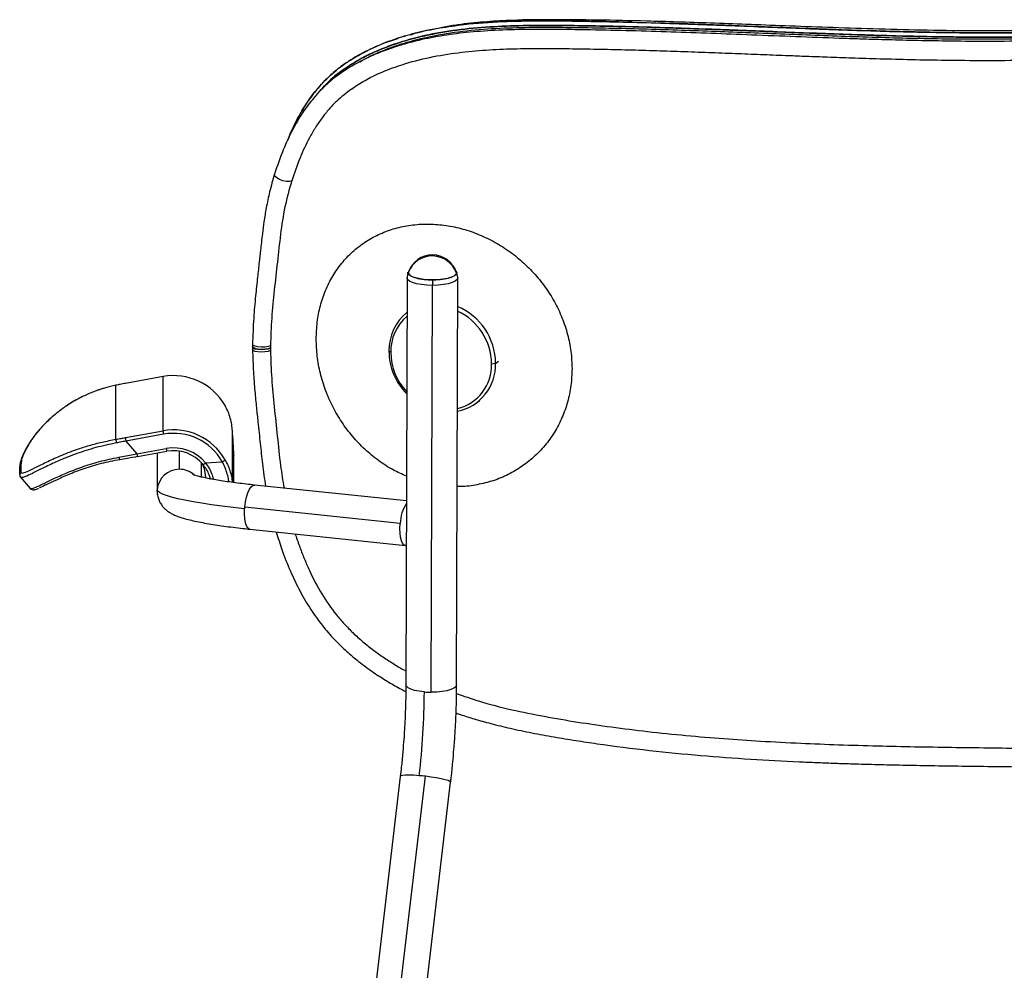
# Model space of a CAD drawing. Header units: millimetres. Extents: x 33 to 395, y 121 to 201.
# Tile 11 of 16: x 253 to 284, y 171 to 201. Entities that reach past the tile are written whole.
import ezdxf

# ---------------------------------------------------------------- set-up
doc = ezdxf.new("R2010")
doc.units = ezdxf.units.MM

msp = doc.modelspace()

# ---------------------------------------------------------------- linework, layer by layer
at = {"color": 7, "linetype": 'Continuous', "lineweight": 25}
for p, q in [((265.507, 200.618), (265.253, 200.548)), ((261.791, 197.351), (261.844, 197.502)), ((265.573, 193.168), (265.543, 193.006)), ((267.115, 193.141), (267.111, 193.164)), ((267.141, 193.002), (267.115, 193.14)), ((265.542, 192.994), (265.507, 180.162)), ((266.307, 179.925), (266.342, 192.757)), ((266.342, 192.928), (266.342, 192.757)), ((267.107, 180.157), (267.142, 192.989)), ((261.236, 190.853), (261.235, 190.783)), ((261.235, 190.783), (261.235, 190.778)), ((261.235, 190.778), (261.235, 190.773)), ((261.235, 190.773), (261.236, 190.702)), ((265.03, 190.648), (264.972, 190.686)), ((268.208, 190.285), (268.337, 190.302)), ((257.851, 189.88), (256.665, 189.665)), ((257.851, 189.88), (256.665, 189.665)), ((257.851, 188.169), (257.851, 189.88)), ((257.851, 189.88), (257.851, 189.88)), ((256.364, 189.607), (256.367, 189.607)), ((256.367, 187.901), (256.367, 189.607)), ((267.751, 189.066), (267.841, 189.135)), ((256.665, 187.954), (257.851, 188.169)), ((257.869, 188.061), (256.682, 187.846)), ((256.682, 187.846), (257.029, 187.444)), ((257.029, 187.444), (257.951, 187.611)), ((257.047, 187.356), (257.969, 187.523)), ((257.969, 187.524), (257.969, 187.523)), ((256.457, 187.336), (257.029, 187.444)), ((257.668, 187.468), (257.668, 186.26)), ((259.19, 187.158), (259.719, 187.196)), ((260.086, 187.4), (260.086, 187.393)), ((260.086, 186.536), (260.086, 187.393)), ((253.332, 186.788), (253.332, 186.998)), ((253.368, 187.074), (253.368, 186.865)), ((259.068, 186.71), (259.068, 187.157)), ((253.363, 186.703), (253.667, 186.35)), ((259.182, 186.778), (259.189, 186.684)), ((253.673, 186.365), (253.676, 186.363)), ((265.523, 185.957), (260.733, 186.459)), ((265.327, 185.248), (260.425, 185.763)), ((260.587, 185.067), (265.49, 184.552)), ((265.329, 177.271), (258.904, 122.907)), ((260.493, 122.719), (266.918, 177.084))]:
    msp.add_line(p, q, dxfattribs=at)
at = {"color": 8, "linetype": 'Continuous', "lineweight": 25}
for p, q in [((261.844, 197.502), (261.799, 197.368)), ((268.337, 190.302), (268.425, 190.37)), ((260.04, 186.542), (260.04, 188.17)), ((258.368, 186.956), (258.368, 187.529)), ((260.086, 186.536), (260.086, 187.4)), ((257.668, 186.262), (257.669, 186.307)), ((259.695, 122.876), (266.124, 177.273))]:
    msp.add_line(p, q, dxfattribs=at)
at = {"color": 8, "linetype": 'Continuous', "lineweight": 25, "flags": 128}
for points in [[(261.907, 196.055), (261.836, 196.035), (261.739, 196.035), (261.63, 196.057), (261.524, 196.096), (261.436, 196.147), (261.38, 196.203), (261.364, 196.256), (261.366, 196.268)], [(261.236, 190.853), (261.164, 190.828), (261.064, 190.812), (260.952, 190.808), (260.842, 190.817), (260.751, 190.837), (260.692, 190.865), (260.673, 190.898)], [(261.235, 190.778), (261.163, 190.752), (261.063, 190.735), (260.951, 190.73), (260.841, 190.737), (260.75, 190.756), (260.691, 190.783), (260.672, 190.813)], [(261.235, 190.773), (261.163, 190.747), (261.063, 190.73), (260.951, 190.724), (260.841, 190.73), (260.75, 190.747), (260.691, 190.773), (260.672, 190.802)], [(261.236, 190.702), (261.164, 190.676), (261.064, 190.658), (260.952, 190.652), (260.842, 190.657), (260.751, 190.674), (260.692, 190.7), (260.673, 190.73)], [(260.425, 185.763), (260.446, 185.926), (260.48, 186.079), (260.523, 186.216), (260.574, 186.327), (260.63, 186.407), (260.688, 186.451), (260.733, 186.459)], [(260.587, 185.067), (260.577, 185.069), (260.526, 185.101), (260.482, 185.17), (260.448, 185.271), (260.425, 185.4), (260.416, 185.549), (260.42, 185.71)], [(266.089, 179.934), (265.926, 179.954), (265.781, 179.984), (265.662, 180.022), (265.574, 180.067), (265.522, 180.116), (265.507, 180.162)], [(267.107, 180.157), (267.107, 180.151), (267.082, 180.1), (267.021, 180.052), (266.924, 180.009), (266.798, 179.973), (266.648, 179.946), (266.482, 179.93), (266.307, 179.925)], [(265.927, 177.293), (265.762, 177.305), (265.615, 177.31), (265.493, 177.309), (265.402, 177.301), (265.347, 177.288), (265.329, 177.271)], [(266.918, 177.084), (266.918, 177.086), (266.896, 177.11), (266.836, 177.137), (266.741, 177.166), (266.616, 177.195), (266.466, 177.224), (266.299, 177.25), (266.124, 177.273)]]:
    msp.add_lwpolyline(points, dxfattribs=at)
at = {"color": 7, "linetype": 'Continuous', "lineweight": 25, "flags": 128}
for points in [[(266.342, 192.928), (266.171, 192.934), (266.008, 192.951), (265.862, 192.979), (265.74, 193.015), (265.648, 193.058), (265.591, 193.106), (265.572, 193.156), (265.573, 193.168)], [(267.084, 193.213), (267.093, 193.202), (267.112, 193.152), (267.093, 193.102), (267.036, 193.054), (266.944, 193.012), (266.822, 192.976), (266.676, 192.95), (266.513, 192.933), (266.342, 192.928)], [(266.342, 192.757), (266.164, 192.763), (265.995, 192.781), (265.843, 192.809), (265.716, 192.847), (265.621, 192.891), (265.562, 192.941), (265.542, 192.993), (265.543, 193.006)], [(267.141, 193.002), (267.142, 192.989), (267.122, 192.937), (267.062, 192.888), (266.967, 192.844), (266.84, 192.807), (266.689, 192.779), (266.52, 192.762), (266.342, 192.757)], [(261.235, 190.783), (261.163, 190.757), (261.064, 190.741), (260.951, 190.736), (260.841, 190.745), (260.75, 190.764), (260.691, 190.792), (260.672, 190.825)], [(259.085, 187.138), (259.145, 186.983), (259.182, 186.778)], [(260.42, 185.71), (260.058, 185.75), (259.711, 185.793), (259.384, 185.837), (259.078, 185.883), (258.796, 185.931), (258.542, 185.979), (258.316, 186.028), (258.122, 186.077), (257.961, 186.126), (257.834, 186.173), (257.743, 186.219), (257.688, 186.264), (257.669, 186.307)], [(265.519, 184.555), (265.498, 184.552), (265.447, 184.569), (265.402, 184.621), (265.365, 184.704), (265.338, 184.814), (265.322, 184.946), (265.319, 185.093), (265.327, 185.248)]]:
    msp.add_lwpolyline(points, dxfattribs=at)
at = {"color": 7, "linetype": 'Continuous', "lineweight": 25}
for centre, radius, start, end in [((266.341, 192.915), 0.8, 90, 160.6814), ((266.341, 192.915), 0.8, 19.2408, 90), ((266.337, 192.874), 0.809, 19.1467, 158.5676), ((266.519, 190.709), 1.547, 129.318, 180.8701), ((266.372, 190.28), 1.964, 0.6484, 67.0221), ((266.352, 190.264), 1.855, 0.6428, 64.9205), ((266.491, 190.67), 1.462, 130.6928, 180.8883), ((266.917, 190.702), 1.945, 180.4821, 224.5866), ((266.867, 190.663), 1.837, 180.4929, 223.3912), ((266.835, 190.262), 1.502, 281.3328, 1.5002), ((266.792, 190.245), 1.416, 283.8139, 1.6198), ((258.185, 188.047), 1.863, 29.5318, 100.3422), ((258.185, 186.337), 1.863, 29.5253, 100.3487), ((259.695, 188.419), 1.861, 187.7143, 191.0952), ((231.59, 186.061), 28.527, 2.6907, 4.2398), ((256.803, 187.891), 0.436, 178.5982, 193.6106), ((258.509, 188.204), 1.861, 187.7143, 191.0952), ((258.185, 186.327), 1.763, 29.5295, 100.3445), ((258.185, 186.328), 1.304, 39.5101, 100.3192), ((258.185, 186.34), 1.203, 39.5101, 100.3192), ((256.568, 187.333), 0.112, 178.4994, 222.1965), ((259.578, 187.498), 0.334, 295.0686, 313.2261), ((253.432, 186.788), 0.0992, 129.5195, 179.9589), ((258.366, 186.258), 0.698, 89.856, 176.0043), ((259.018, 187.329), 0.243, 293.0544, 315.2228), ((262.489, 185.571), 2.073, 174.6831, 176.1536), ((266.529, 185.223), 1.202, 146.8683, 178.7931), ((242.834, 180.035), 23.255, 353.2282, 359.7512), ((266.312, 182.569), 2.644, 265.1553, 269.8904), ((265.368, 170.798), 6.519, 83.3428, 85.0862)]:
    msp.add_arc(centre, radius, start, end, dxfattribs=at)
at = {"color": 8, "linetype": 'Continuous', "lineweight": 25}
for centre, radius, start, end in [((258.999, 187.778), 1.062, 189.0558, 193.8983), ((258.078, 187.611), 1.062, 189.0558, 193.8983), ((258.368, 186.254), 0.702, 48.999, 90.0252)]:
    msp.add_arc(centre, radius, start, end, dxfattribs=at)
at = {"color": 7, "linetype": 'Continuous', "lineweight": 25}
for points, knots in [([(285.018, 200.788), (284.456, 200.784), (283.361, 200.777), (281.762, 200.802), (280.249, 200.841), (278.824, 200.889), (277.496, 200.938), (276.266, 200.985), (275.133, 201.027), (274.086, 201.062), (272.898, 201.096), (271.569, 201.124), (270.093, 201.141), (268.865, 201.126), (267.856, 201.057), (267.167, 200.986), (266.751, 200.906), (266.607, 200.878)], [0, 0, 0, 0, 0.089512, 0.174588, 0.255254, 0.331502, 0.403139, 0.468931, 0.530186, 0.586888, 0.639485, 0.724676, 0.805411, 0.883654, 0.928886, 0.975368, 1, 1, 1, 1]), ([(285.029, 200.457), (284.595, 200.453), (283.771, 200.446), (282.6, 200.457), (281.558, 200.476), (280.646, 200.499), (279.864, 200.523), (278.928, 200.555), (277.786, 200.597), (276.44, 200.65), (275.128, 200.701), (273.863, 200.747), (272.595, 200.785), (271.418, 200.812), (270.319, 200.827), (269.312, 200.83), (268.338, 200.804), (267.434, 200.738), (266.601, 200.629), (265.917, 200.491), (265.349, 200.337), (264.875, 200.18), (264.389, 199.983), (263.916, 199.746), (263.532, 199.507), (263.244, 199.293), (263.022, 199.107), (262.788, 198.881), (262.521, 198.579), (262.223, 198.173), (261.917, 197.65), (261.618, 197.009), (261.454, 196.525), (261.366, 196.267)], [0, 0, 0, 0, 0.048039, 0.091334, 0.129898, 0.163718, 0.192751, 0.216992, 0.268032, 0.320398, 0.368121, 0.415968, 0.463871, 0.512847, 0.551349, 0.591171, 0.630319, 0.666288, 0.699266, 0.731819, 0.75147, 0.771991, 0.793829, 0.816798, 0.838355, 0.850705, 0.862228, 0.874923, 0.891812, 0.912986, 0.938078, 0.967033, 1, 1, 1, 1]), ([(272.629, 201.053), (272.491, 201.057), (272, 201.072), (271.168, 201.087), (270.136, 201.1), (269.114, 201.098), (268.108, 201.059), (267.115, 200.968), (266.23, 200.819), (265.453, 200.621), (264.781, 200.39), (264.141, 200.098), (263.608, 199.776), (263.18, 199.441), (262.846, 199.113), (262.498, 198.691), (262.151, 198.159), (261.946, 197.721), (261.844, 197.502)], [0, 0, 0, 0, 0.031997, 0.113189, 0.194646, 0.274107, 0.355326, 0.43584, 0.516274, 0.576786, 0.636827, 0.69677, 0.757192, 0.797953, 0.837999, 0.878515, 0.939187, 1, 1, 1, 1]), ([(262.735, 198.812), (262.801, 198.891), (262.972, 199.095), (263.291, 199.38), (263.685, 199.671), (264.107, 199.921), (264.551, 200.137), (265.012, 200.321), (265.648, 200.529), (266.471, 200.722), (267.493, 200.865), (268.534, 200.936), (269.593, 200.958), (270.665, 200.951), (271.99, 200.93), (273.565, 200.889), (275.39, 200.824), (277.213, 200.752), (278.811, 200.691), (280.237, 200.643), (281.46, 200.61), (282.685, 200.589), (283.859, 200.579), (284.629, 200.586), (285.016, 200.589)], [0, 0, 0, 0, 0.014809, 0.038349, 0.061879, 0.085849, 0.109159, 0.132787, 0.156597, 0.203709, 0.250654, 0.297857, 0.344374, 0.391568, 0.439155, 0.517515, 0.595479, 0.673127, 0.749542, 0.79772, 0.852817, 0.9034, 0.951488, 1, 1, 1, 1]), ([(285.016, 200.589), (284.266, 200.586), (282.77, 200.579), (280.534, 200.632), (278.314, 200.708), (276.109, 200.796), (273.919, 200.878), (272.111, 200.929), (270.674, 200.951), (269.602, 200.958), (268.54, 200.936), (267.497, 200.865), (266.475, 200.723), (265.568, 200.51), (264.779, 200.24), (264.104, 199.931), (263.484, 199.537), (263.058, 199.198), (262.872, 198.966), (262.84, 198.927)], [0, 0, 0, 0, 0.0947047, 0.1889574, 0.2829363, 0.3768163, 0.4707898, 0.5650842, 0.6124399, 0.6599787, 0.7074563, 0.7547704, 0.8021027, 0.8497906, 0.8854874, 0.9210612, 0.9568867, 0.9926116, 1, 1, 1, 1]), ([(265.653, 200.662), (265.702, 200.677), (265.999, 200.77), (266.565, 200.877), (267.479, 201.011), (268.535, 201.085), (269.726, 201.104), (270.9, 201.092), (272.067, 201.07), (273.624, 201.028), (275.582, 200.957), (277.943, 200.861), (280.306, 200.776), (282.664, 200.717), (284.234, 200.723), (285.016, 200.727)], [0, 0, 0, 0, 0.008629, 0.05266, 0.095167, 0.1606, 0.223622, 0.284784, 0.345387, 0.405855, 0.52613, 0.645727, 0.764704, 0.882737, 1, 1, 1, 1]), ([(285.016, 200.727), (284.621, 200.723), (283.833, 200.717), (282.625, 200.727), (281.411, 200.749), (280.167, 200.783), (278.954, 200.825), (277.52, 200.879), (275.892, 200.944), (274.452, 201), (273.64, 201.023), (273.437, 201.029)], [0, 0, 0, 0, 0.101567, 0.20212, 0.310289, 0.413577, 0.522497, 0.623457, 0.784795, 0.946304, 1, 1, 1, 1]), ([(261.844, 197.502), (261.924, 197.675), (262.089, 198.034), (262.401, 198.552), (262.783, 199.054), (263.238, 199.499), (263.739, 199.863), (264.331, 200.192), (264.842, 200.42), (265.195, 200.523), (265.279, 200.548)], [0, 0, 0, 0, 0.117757, 0.243882, 0.377491, 0.516069, 0.648383, 0.772177, 0.946131, 1, 1, 1, 1]), ([(263.792, 198.945), (263.845, 198.984), (264.029, 199.119), (264.401, 199.325), (264.914, 199.558), (265.577, 199.787), (266.362, 199.98), (267.25, 200.116), (268.132, 200.191), (269.007, 200.225), (269.883, 200.23), (270.76, 200.222), (271.638, 200.207), (272.519, 200.186), (273.403, 200.161), (274.282, 200.132), (275.144, 200.1), (275.976, 200.068), (276.779, 200.037), (277.492, 200.009), (278.161, 199.983), (278.827, 199.959), (279.6, 199.932), (280.481, 199.904), (281.469, 199.878), (282.565, 199.858), (283.769, 199.847), (284.607, 199.854), (285.044, 199.857)], [0, 0, 0, 0, 0.010658, 0.036842, 0.066524, 0.097651, 0.143308, 0.187453, 0.229783, 0.271422, 0.312761, 0.353821, 0.394607, 0.43539, 0.47602, 0.516582, 0.556149, 0.593942, 0.629975, 0.665216, 0.690459, 0.720429, 0.755139, 0.794612, 0.838862, 0.88784, 0.941544, 1, 1, 1, 1]), ([(263.792, 198.945), (263.629, 198.822), (263.375, 198.632), (263.079, 198.314), (262.859, 198.04), (262.653, 197.737), (262.412, 197.322), (262.149, 196.766), (261.99, 196.298), (261.907, 196.055)], [0, 0, 0, 0, 0.177561, 0.275747, 0.376829, 0.481292, 0.589581, 0.786305, 1, 1, 1, 1]), ([(261.366, 196.267), (261.312, 196.08), (261.21, 195.73), (261.106, 195.225), (261.034, 194.788), (260.986, 194.422), (260.952, 194.122), (260.919, 193.821), (260.878, 193.457), (260.825, 192.978), (260.763, 192.389), (260.699, 191.687), (260.682, 191.174), (260.673, 190.898)], [0, 0, 0, 0, 0.1102521, 0.2061826, 0.2881938, 0.3563312, 0.4100686, 0.4547257, 0.5234648, 0.6120411, 0.7206736, 0.8497991, 1, 1, 1, 1]), ([(261.907, 196.055), (261.83, 195.782), (261.677, 195.234), (261.549, 194.368), (261.455, 193.49), (261.356, 192.611), (261.268, 191.735), (261.247, 191.145), (261.236, 190.853)], [0, 0, 0, 0, 0.165472, 0.332604, 0.499919, 0.668159, 0.836076, 1, 1, 1, 1]), ([(262.68, 191.066), (262.686, 191.245), (262.699, 191.602), (262.802, 192.117), (262.966, 192.604), (263.192, 193.056), (263.478, 193.464), (263.818, 193.821), (264.205, 194.125), (264.637, 194.368), (265.104, 194.545), (265.599, 194.658), (266.114, 194.701), (266.641, 194.673), (267.171, 194.579), (267.693, 194.416), (268.2, 194.188), (268.683, 193.901), (269.131, 193.556), (269.538, 193.16), (269.896, 192.721), (270.198, 192.244), (270.439, 191.738), (270.614, 191.212), (270.724, 190.672), (270.738, 190.312), (270.744, 190.132)], [0, 0, 0, 0, 0.041638, 0.082891, 0.124495, 0.166211, 0.20755, 0.249215, 0.291037, 0.332516, 0.374341, 0.416259, 0.45784, 0.499792, 0.541775, 0.58337, 0.62531, 0.667294, 0.708818, 0.750631, 0.792474, 0.83384, 0.875473, 0.917152, 0.958414, 1, 1, 1, 1]), ([(265.584, 193.169), (265.589, 193.14), (265.6, 193.081), (265.761, 193.004), (266.002, 192.949), (266.296, 192.926), (266.598, 192.937), (266.859, 192.982), (267.049, 193.052), (267.083, 193.11), (267.101, 193.139)], [0, 0, 0, 0, 0.125327, 0.250223, 0.375184, 0.50026, 0.625291, 0.750222, 0.875108, 1, 1, 1, 1]), ([(260.673, 190.898), (260.673, 190.886), (260.673, 190.861), (260.672, 190.837), (260.672, 190.825)], [0, 0, 0, 0, 0.494908, 1, 1, 1, 1]), ([(260.672, 190.823), (260.672, 190.821), (260.672, 190.818), (260.672, 190.814), (260.672, 190.813)], [0, 0, 0, 0, 0.503726, 1, 1, 1, 1]), ([(260.672, 190.813), (260.672, 190.811), (260.672, 190.808), (260.672, 190.804), (260.672, 190.802)], [0, 0, 0, 0, 0.4973554, 1, 1, 1, 1]), ([(260.672, 190.804), (260.672, 190.791), (260.673, 190.767), (260.673, 190.742), (260.673, 190.73)], [0, 0, 0, 0, 0.505206, 1, 1, 1, 1]), ([(260.673, 190.73), (260.68, 190.496), (260.693, 190.059), (260.742, 189.445), (260.792, 188.921), (260.838, 188.484), (260.878, 188.112), (260.914, 187.776), (260.949, 187.449), (260.986, 187.115), (261.028, 186.773), (261.066, 186.54), (261.085, 186.422)], [0, 0, 0, 0, 0.1635528, 0.3058719, 0.4273655, 0.52834, 0.6100392, 0.6864084, 0.7621586, 0.8375202, 0.9184279, 1, 1, 1, 1]), ([(261.236, 190.702), (261.247, 190.408), (261.267, 189.817), (261.355, 188.913), (261.456, 187.999), (261.537, 187.144), (261.626, 186.599), (261.666, 186.361)], [0, 0, 0, 0, 0.20453, 0.410038, 0.623613, 0.835602, 1, 1, 1, 1]), ([(256.665, 189.665), (256.608, 189.654), (256.508, 189.636), (256.41, 189.616), (256.367, 189.607)], [0, 0, 0, 0, 0.559822, 1, 1, 1, 1]), ([(256.367, 189.607), (256.253, 189.581), (256.099, 189.546), (255.923, 189.492), (255.817, 189.457), (255.687, 189.411), (255.536, 189.351), (255.37, 189.276), (255.195, 189.189), (255.014, 189.088), (254.839, 188.978), (254.68, 188.869), (254.517, 188.745), (254.348, 188.604), (254.184, 188.451), (254.041, 188.303), (253.917, 188.162), (253.775, 187.985), (253.634, 187.781), (253.511, 187.563), (253.428, 187.373), (253.378, 187.207), (253.371, 187.119), (253.368, 187.074)], [0, 0, 0, 0, 0.030415, 0.041009, 0.051914, 0.063179, 0.0829, 0.103864, 0.126223, 0.156342, 0.188903, 0.21938, 0.251792, 0.299017, 0.349675, 0.400056, 0.44917, 0.500544, 0.599591, 0.699494, 0.799706, 0.899937, 1, 1, 1, 1]), ([(255.118, 189.144), (255.096, 189.133), (255.009, 189.087), (254.894, 189.014), (254.746, 188.913), (254.615, 188.816), (254.444, 188.685), (254.259, 188.524), (254.079, 188.346), (253.929, 188.179), (253.749, 187.958), (253.574, 187.698), (253.459, 187.475), (253.398, 187.324), (253.373, 187.247), (253.357, 187.187), (253.345, 187.134), (253.335, 187.069), (253.333, 187.026), (253.332, 187.001)], [0, 0, 0, 0, 0.010919, 0.0450959, 0.0699063, 0.1007387, 0.1378393, 0.2063398, 0.2725891, 0.3389037, 0.4052614, 0.5540639, 0.7028679, 0.7683264, 0.828669, 0.8545342, 0.8916317, 0.940108, 1, 1, 1, 1]), ([(255.294, 189.237), (255.29, 189.235), (255.28, 189.231), (255.272, 189.226), (255.266, 189.223)], [0, 0, 0, 0, 0.381548, 1, 1, 1, 1]), ([(260.04, 188.17), (260.033, 188.235), (260.021, 188.367), (259.974, 188.572), (259.905, 188.775), (259.839, 188.902), (259.806, 188.965)], [0, 0, 0, 0, 0.2496997, 0.5006065, 0.7501395, 1, 1, 1, 1]), ([(256.379, 187.788), (256.161, 187.742), (255.727, 187.649), (255.224, 187.486), (254.855, 187.347), (254.512, 187.206), (254.138, 187.032), (253.787, 186.854), (253.539, 186.733), (253.385, 186.677), (253.366, 186.708), (253.356, 186.723)], [0, 0, 0, 0, 0.125389, 0.24991, 0.31267, 0.375394, 0.50006, 0.6254, 0.75054, 0.875221, 1, 1, 1, 1]), ([(253.368, 186.865), (253.378, 186.849), (253.397, 186.819), (253.551, 186.877), (253.799, 186.999), (254.149, 187.175), (254.521, 187.345), (254.86, 187.483), (255.164, 187.594), (255.521, 187.708), (255.934, 187.818), (256.222, 187.874), (256.367, 187.901)], [0, 0, 0, 0, 0.124538, 0.249008, 0.373909, 0.499076, 0.623608, 0.686105, 0.749105, 0.831882, 0.9153, 1, 1, 1, 1]), ([(256.367, 187.901), (256.423, 187.911), (256.522, 187.928), (256.621, 187.946), (256.665, 187.954)], [0, 0, 0, 0, 0.559984, 1, 1, 1, 1]), ([(256.682, 187.846), (256.626, 187.835), (256.525, 187.815), (256.424, 187.796), (256.379, 187.788)], [0, 0, 0, 0, 0.5599658, 1, 1, 1, 1]), ([(256.485, 187.258), (256.287, 187.22), (255.89, 187.143), (255.347, 186.974), (254.869, 186.792), (254.473, 186.612), (254.175, 186.469), (254.007, 186.385), (253.962, 186.372), (253.959, 186.371)], [0, 0, 0, 0, 0.164844, 0.330124, 0.494428, 0.659859, 0.824558, 0.989851, 1, 1, 1, 1]), ([(257.047, 187.356), (256.942, 187.338), (256.754, 187.304), (256.568, 187.272), (256.485, 187.258)], [0, 0, 0, 0, 0.559941, 1, 1, 1, 1]), ([(259.345, 186.652), (259.334, 186.695), (259.306, 186.792), (259.229, 186.95), (259.152, 187.053), (259.113, 187.105)], [0, 0, 0, 0, 0.277081, 0.636514, 1, 1, 1, 1]), ([(253.332, 186.788), (253.334, 186.771), (253.337, 186.737), (253.356, 186.713), (253.365, 186.701)], [0, 0, 0, 0, 0.501876, 1, 1, 1, 1]), ([(260.734, 186.459), (260.65, 186.468), (260.466, 186.488), (260.198, 186.521), (259.929, 186.556), (259.682, 186.593), (259.458, 186.631), (259.26, 186.668), (259.091, 186.703), (258.961, 186.735), (258.867, 186.762), (258.809, 186.781), (258.78, 186.793), (258.781, 186.792), (258.781, 186.792)], [0, 0, 0, 0, 0.08251, 0.181228, 0.279555, 0.377329, 0.474311, 0.570147, 0.664292, 0.755891, 0.833902, 0.905004, 0.967797, 1, 1, 1, 1]), ([(253.664, 186.354), (253.684, 186.339), (253.718, 186.313), (253.769, 186.311), (253.798, 186.313), (253.842, 186.322), (253.881, 186.334), (253.919, 186.35), (253.929, 186.354)], [0, 0, 0, 0, 0.204262, 0.349092, 0.471898, 0.603368, 0.891736, 1, 1, 1, 1]), ([(257.669, 186.262), (257.669, 186.257), (257.663, 186.203), (257.682, 186.102), (257.723, 185.969), (257.785, 185.854), (257.857, 185.758), (257.937, 185.68), (258.021, 185.616), (258.113, 185.56), (258.221, 185.507), (258.361, 185.453), (258.535, 185.399), (258.744, 185.346), (258.971, 185.297), (259.221, 185.251), (259.486, 185.207), (259.767, 185.165), (260.062, 185.127), (260.336, 185.094), (260.516, 185.075), (260.588, 185.067)], [0, 0, 0, 0, 0.003226, 0.037701, 0.070409, 0.102101, 0.133499, 0.16551, 0.199592, 0.238178, 0.285386, 0.349305, 0.433945, 0.509284, 0.588864, 0.664235, 0.737529, 0.809683, 0.881146, 0.952165, 1, 1, 1, 1]), ([(261.421, 184.979), (261.478, 184.793), (261.607, 184.374), (261.855, 183.748), (262.157, 183.116), (262.493, 182.542), (262.857, 182.033), (263.239, 181.595), (263.625, 181.221), (264.038, 180.874), (264.466, 180.559), (264.901, 180.28), (265.241, 180.081), (265.441, 179.979), (265.505, 179.946)], [0, 0, 0, 0, 0.087374, 0.196162, 0.299783, 0.398654, 0.491117, 0.57737, 0.657654, 0.73194, 0.82046, 0.89767, 0.966823, 1, 1, 1, 1]), ([(262.02, 184.916), (262.024, 184.905), (262.068, 184.762), (262.163, 184.495), (262.306, 184.123), (262.523, 183.627), (262.837, 183.031), (263.221, 182.474), (263.564, 182.075), (263.844, 181.789), (264.152, 181.512), (264.472, 181.257), (264.801, 181.022), (265.134, 180.807), (265.372, 180.664), (265.499, 180.597), (265.508, 180.592)], [0, 0, 0, 0, 0.006345, 0.078678, 0.148108, 0.214773, 0.361035, 0.497971, 0.565707, 0.635675, 0.708197, 0.78355, 0.852114, 0.922496, 0.994825, 1, 1, 1, 1]), ([(265.506, 180.16), (265.506, 180.095), (265.506, 179.885), (265.497, 179.522), (265.48, 179.074), (265.457, 178.65), (265.436, 178.375), (265.426, 178.252)], [0, 0, 0, 0, 0.106499, 0.340582, 0.575024, 0.809723, 1, 1, 1, 1]), ([(267.021, 178.125), (267.028, 178.21), (267.047, 178.455), (267.072, 178.861), (267.093, 179.339), (267.105, 179.772), (267.106, 180.042), (267.106, 180.156)], [0, 0, 0, 0, 0.123348, 0.357626, 0.592013, 0.826565, 1, 1, 1, 1]), ([(267.104, 179.886), (267.334, 179.804), (267.906, 179.601), (268.831, 179.371), (269.873, 179.158), (270.921, 178.982), (272.007, 178.822), (273.146, 178.681), (274.329, 178.559), (275.514, 178.46), (276.721, 178.38), (277.926, 178.317), (279.16, 178.268), (280.355, 178.233), (281.543, 178.207), (282.706, 178.189), (283.866, 178.173), (284.634, 178.164), (285.016, 178.159)], [0, 0, 0, 0, 0.041345, 0.102726, 0.161589, 0.221681, 0.282182, 0.346405, 0.413926, 0.480573, 0.544057, 0.614346, 0.679739, 0.747343, 0.810502, 0.87447, 0.937562, 1, 1, 1, 1]), ([(267.088, 179.271), (267.133, 179.255), (267.322, 179.188), (267.687, 179.075), (268.211, 178.928), (268.817, 178.781), (269.481, 178.642), (270.171, 178.516), (270.856, 178.403), (271.858, 178.252), (273.169, 178.086), (274.784, 177.928), (276.359, 177.812), (277.575, 177.747), (278.441, 177.71), (278.979, 177.689), (279.561, 177.67), (280.223, 177.651), (280.986, 177.633), (281.851, 177.616), (282.814, 177.601), (283.881, 177.587), (284.626, 177.577), (285.016, 177.573)], [0, 0, 0, 0, 0.007997, 0.03394, 0.064689, 0.100221, 0.139622, 0.179665, 0.21871, 0.256835, 0.350133, 0.440146, 0.527297, 0.611912, 0.641126, 0.670048, 0.700538, 0.736721, 0.778758, 0.825708, 0.878231, 0.936323, 1, 1, 1, 1]), ([(265.426, 178.252), (265.42, 178.173), (265.401, 177.941), (265.369, 177.613), (265.34, 177.368), (265.329, 177.272)], [0, 0, 0, 0, 0.242898, 0.705091, 1, 1, 1, 1]), ([(266.918, 177.084), (266.924, 177.135), (266.95, 177.345), (266.985, 177.693), (267.01, 177.989), (267.021, 178.125)], [0, 0, 0, 0, 0.148173, 0.609633, 1, 1, 1, 1])]:
    msp.add_open_spline(points, degree=3, knots=knots, dxfattribs=at)
at = {"color": 8, "linetype": 'Continuous', "lineweight": 25}
for points, knots in [([(264.064, 199.811), (264.117, 199.842), (264.387, 200.001), (264.914, 200.221), (265.722, 200.489), (266.648, 200.692), (267.683, 200.824), (268.729, 200.886), (269.781, 200.902), (270.839, 200.892), (272.258, 200.868), (274.05, 200.817), (276.222, 200.734), (278.408, 200.647), (280.606, 200.571), (282.81, 200.52), (284.282, 200.527), (285.016, 200.53)], [0, 0, 0, 0, 0.00963, 0.04899, 0.088086, 0.140301, 0.191968, 0.24306, 0.293821, 0.344372, 0.3949, 0.496125, 0.597105, 0.697898, 0.798711, 0.899501, 1, 1, 1, 1]), ([(265.525, 186.738), (265.384, 186.8), (265.078, 186.936), (264.637, 187.225), (264.205, 187.58), (263.817, 187.989), (263.477, 188.441), (263.192, 188.93), (262.966, 189.446), (262.803, 189.98), (262.699, 190.525), (262.686, 190.885), (262.68, 191.066)], [0, 0, 0, 0, 0.085962, 0.18798, 0.290108, 0.391476, 0.49344, 0.594873, 0.696008, 0.797658, 0.898634, 1, 1, 1, 1]), ([(270.744, 190.132), (270.737, 189.952), (270.724, 189.593), (270.613, 189.074), (270.438, 188.579), (270.197, 188.117), (269.895, 187.696), (269.537, 187.324), (269.131, 187.008), (268.682, 186.754), (268.201, 186.564), (267.694, 186.45), (267.331, 186.402), (267.14, 186.412), (267.124, 186.413)], [0, 0, 0, 0, 0.090255, 0.179943, 0.269548, 0.359768, 0.449556, 0.539842, 0.630138, 0.720276, 0.811057, 0.901299, 0.991869, 1, 1, 1, 1]), ([(253.676, 186.363), (253.682, 186.355), (253.698, 186.334), (253.825, 186.38), (254.05, 186.487), (254.373, 186.647), (254.785, 186.836), (255.282, 187.03), (255.843, 187.209), (256.252, 187.294), (256.457, 187.336)], [0, 0, 0, 0, 0.073514, 0.206108, 0.338931, 0.471232, 0.604078, 0.735914, 0.86828, 1, 1, 1, 1]), ([(259.928, 186.557), (259.926, 186.578), (259.916, 186.655), (259.879, 186.806), (259.815, 187.002), (259.751, 187.131), (259.719, 187.196)], [0, 0, 0, 0, 0.104232, 0.396696, 0.698987, 1, 1, 1, 1]), ([(259.806, 187.255), (259.84, 187.191), (259.906, 187.065), (259.974, 186.87), (260.018, 186.693), (260.03, 186.589), (260.035, 186.543)], [0, 0, 0, 0, 0.269093, 0.528815, 0.793242, 1, 1, 1, 1]), ([(259.19, 187.158), (259.233, 187.097), (259.317, 186.976), (259.401, 186.795), (259.431, 186.682), (259.444, 186.634)], [0, 0, 0, 0, 0.362463, 0.727441, 1, 1, 1, 1])]:
    msp.add_open_spline(points, degree=3, knots=knots, dxfattribs=at)
at = {"color": 7, "linetype": 'Continuous', "lineweight": 25}
msp.add_open_spline([(253.332, 186.998), (253.333, 187.005), (253.334, 187.02), (253.341, 187.04), (253.352, 187.059), (253.363, 187.069), (253.368, 187.074)], degree=3, dxfattribs=at)

doc.saveas('drawing.dxf')
